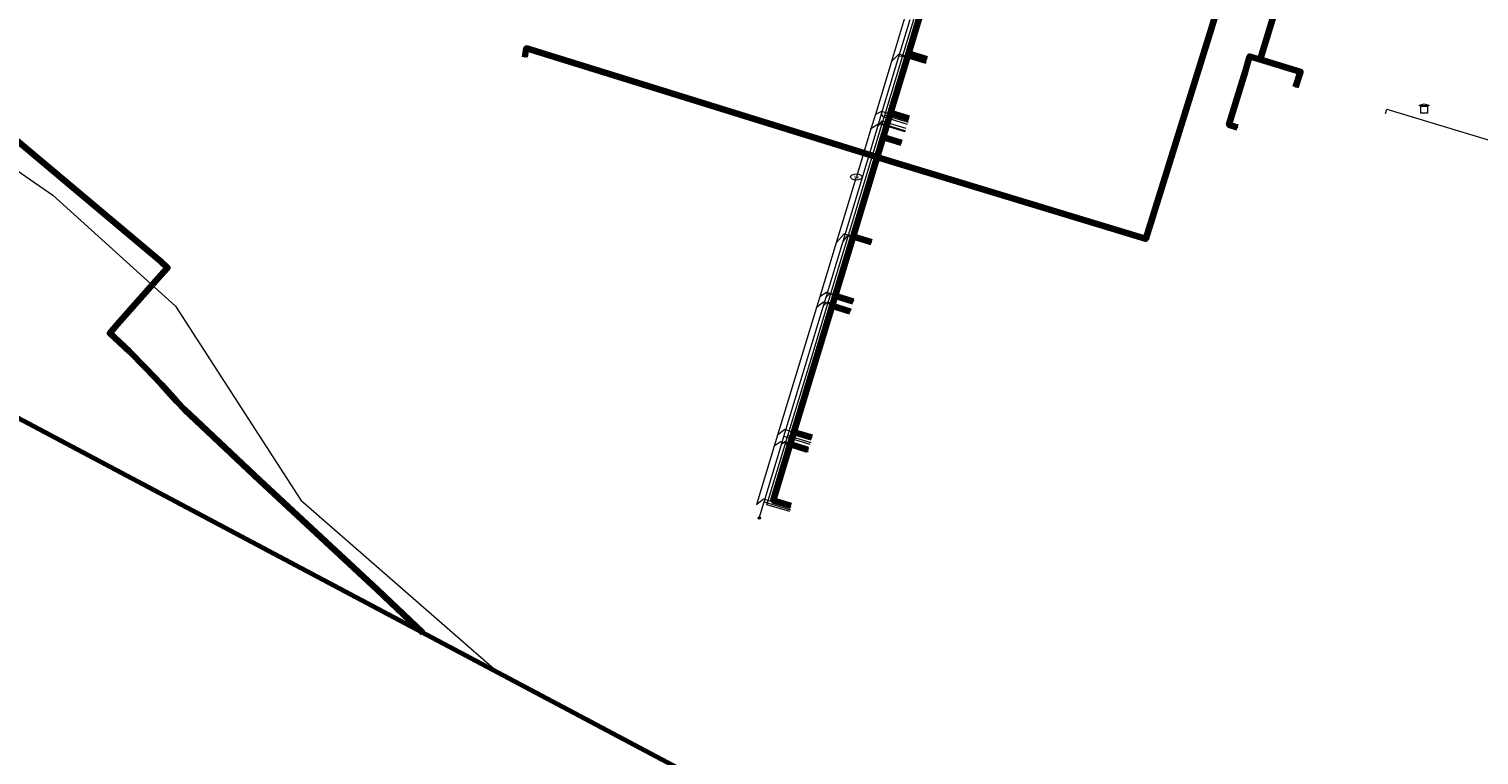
# Model space of a CAD drawing. Extents: x 152558 to 154479, y 462974 to 463683.
# Tile 2 of 256: x 152657 to 152783, y 463306 to 463369. Entities that reach past the tile are written whole.
import ezdxf
from ezdxf.enums import TextEntityAlignment as Align
from ezdxf.lldxf.tags import DXFTag

# ---------------------------------------------------------------- set-up
doc = ezdxf.new("R2010")
doc.units = 0
doc.header["$LTSCALE"] = 0.2
doc.layers.get('0').update_dxf_attribs({"linetype": 'CONTINUOUS'})
for name, color, linetype, lineweight in [('B-RO-KL-DATA_COAXIAAL_7_ZIGGO BV-G', 90, 'KL-DATA-N', 18), ('B-RO-KL-DATA_HULPSTUK_KPN BV-S', 90, 'CONTINUOUS', 25), ('B-RO-KL-DATA_HULPSTUK_ZIGGO BV-S', 90, 'CONTINUOUS', 25), ('B-RO-KL-DATA_KABELBED_KPN BV-G', 90, 'CONTINUOUS', 100), ('B-RO-KL-DATA_KABELBED_PRORAIL-G', 90, 'CONTINUOUS', 100), ('B-RO-KL-DATA_KABELBED_ZIGGO BV-G', 90, 'CONTINUOUS', 100), ('B-RO-KL-DATA_MANTELBUIS_PRORAIL-G', 90, 'CONTINUOUS', 100), ('B-RO-KL-DATA_PRORAIL-G', 90, 'KL-DATA-N', 18), ('B-RO-KL-DATA_REGGEFIBER OPERATOR BV-G', 90, 'KL-DATA-N', 18), ('B-RO-KL-DATA_RELINED BV-G', 90, 'KL-DATA-N', 18), ('B-RO-KL-ET_LS_400 V_STEDIN NETBEHEER BV-G', 190, 'KL-LS-N', 18), ('B-RO-KL-ET_LS_HULPSTUK_STEDIN NETBEHEER BV-S', 190, 'CONTINUOUS', 25), ('B-RO-KL-WATER_25_VITENS-G', 170, 'KL-WATER-N', 18), ('B-RO-KL-WATER_50_VITENS-G', 170, 'KL-WATER-N', 18), ('B-RO-KL-WATER_63_VITENS-G', 170, 'KL-WATER-N', 18), ('B-RO-KL-WATER_HULPSTUK_VITENS-S', 170, 'CONTINUOUS', 25), ('B-RO-KL-WATER_VITENS-S', 170, 'CONTINUOUS', 25), ('B-RO-OG-INFO_ORIENTATIEPOLYGOON-GV', 7, 'CONTINUOUS', 70)]:
    doc.layers.add(name, color=color, linetype=linetype, lineweight=lineweight)
doc.styles.add('NLCS-ISO', font='NLCS-ISO.ttf')
tags = doc.linetypes.add('KL-DATA-N', pattern='A,4,-1,[101,NLCS.SHX,S=0.5,R=0,X=0,Y=0],-1,4,-1,["D",Standard,S=1,R=0,X=-0.25,Y=-0.5],-1.5', length=12.5).pattern_tags.tags
tags[18] = DXFTag(74, 10)
tags = doc.linetypes.add('KL-LS-N', pattern='A,4,-1,[103,NLCS.SHX,S=0.75,R=0,X=0,Y=0],-1,4,-1,["L",Standard,S=1,R=0,X=0,Y=-0.5],-2', length=13).pattern_tags.tags
tags[18] = DXFTag(74, 10)
doc.linetypes.add('KL-WATER-N', pattern='A,7,-0.5,[168,NLCS.SHX,S=0.75,R=0,X=0.75,Y=0],-2', length=9.5)

# ---------------------------------------------------------------- blocks, each defined once
blk = doc.blocks.new('SKL-WTB_HULP_MOF-SO')
at = {"linetype": 'ByBlock', "lineweight": 18}
h = blk.add_hatch(color=0, dxfattribs=at)
h.dxf.hatch_style = 1
h.paths.add_polyline_path([(-0.5625, 0, 1), (0.5625, 0, 1)])
at = {"color": 0, "linetype": 'ByBlock', "lineweight": 18}
blk.add_circle((0, 0), 0.5625, dxfattribs=at)
at = {"color": 0, "linetype": 'ByBlock', "lineweight": 18, "style": 'NLCS-ISO', "flags": 1}
for tag, p in [('TYPE', (1.5, 0)), ('OMSCHRIJVING', (1.5, -3)), ('LABEL', (1.5, -1.5))]:
    blk.add_attdef(tag, p, '', height=1, dxfattribs=at)
blk = doc.blocks.new('SKL-WTB_HULP_TECHNISCH GEBOUW-SO')
at = {"color": 0, "linetype": 'ByBlock', "lineweight": 18}
for points in [[(-2, 1.5), (0, 2), (2, 1.5), (2, 1.18), (-2, 1.18)], [(-1.5, 1.02), (1.5, 1.02), (1.5, -2), (-1.5, -2)]]:
    blk.add_lwpolyline(points, close=True, dxfattribs=at)
at = {"color": 0, "linetype": 'ByBlock', "lineweight": 18, "style": 'NLCS-ISO', "flags": 1}
for tag, p in [('TYPE', (2.5, 0)), ('OMSCHRIJVING', (2.5, -3)), ('LABEL', (2.5, -1.5))]:
    blk.add_attdef(tag, p, '', height=1, dxfattribs=at)
blk = doc.blocks.new('SKL-WATER_BRANDKRAAN_BRANDPUT-SO')
at = {"color": 0, "linetype": 'ByBlock', "lineweight": 18}
blk.add_ellipse((0, 0), major_axis=(2.5, 0), ratio=0.54, dxfattribs=at)
at = {"color": 0, "linetype": 'ByBlock', "lineweight": 18, "style": 'NLCS-ISO'}
blk.add_text('bk', height=1.5, dxfattribs=at).set_placement((0.16, 0), align=Align.MIDDLE_CENTER)
blk = doc.blocks.new('SKL-WTB_HULP_OVERIG-SO')
at = {"color": 0, "linetype": 'ByBlock', "lineweight": 18}
for points in [[(-0.14, 0.14), (0.14, -0.14)], [(0.14, 0.14), (-0.14, -0.14)]]:
    blk.add_lwpolyline(points, dxfattribs=at)
at = {"color": 0, "linetype": 'ByBlock', "lineweight": 18, "style": 'NLCS-ISO', "flags": 1}
for tag, p in [('TYPE', (1.5, 0)), ('OMSCHRIJVING', (1.5, -3)), ('LABEL', (1.5, -1.5))]:
    blk.add_attdef(tag, p, '', height=1, dxfattribs=at)

msp = doc.modelspace()

# ---------------------------------------------------------------- linework, layer by layer
at = {"layer": 'B-RO-KL-DATA_COAXIAAL_7_ZIGGO BV-G', "flags": 128}
for points in [[(152723.395, 463327.241), (152721.857, 463327.709), (152723.305, 463332.502), (152723.332, 463332.59), (152723.53, 463333.244), (152723.651, 463333.644), (152726.965, 463344.611), (152727.024, 463344.806), (152727.225, 463345.473), (152727.255, 463345.571), (152728.788, 463350.643), (152728.795, 463350.665), (152731.398, 463359.277), (152731.7, 463360.278), (152731.716, 463360.33), (152731.916, 463360.991), (152732.031, 463361.373), (152733.022, 463364.651), (152733.221, 463365.309), (152733.519, 463366.295), (152733.594, 463366.542), (152734.814, 463370.574), (152734.783, 463370.583), (152733.683, 463370.912), (152724.228, 463373.742), (152723.909, 463373.837), (152724.231, 463374.905)], [(152724.231, 463374.905), (152723.909, 463373.837), (152724.228, 463373.742), (152733.683, 463370.912), (152734.783, 463370.583), (152734.814, 463370.574), (152733.594, 463366.542), (152733.519, 463366.295), (152733.221, 463365.309), (152733.022, 463364.651), (152732.031, 463361.373), (152731.916, 463360.991), (152731.716, 463360.33), (152731.7, 463360.278), (152731.398, 463359.277), (152728.795, 463350.665), (152728.788, 463350.643), (152727.255, 463345.571), (152727.225, 463345.473), (152727.024, 463344.806), (152726.965, 463344.611), (152723.651, 463333.644), (152723.53, 463333.244), (152723.332, 463332.59), (152724.878, 463332.12)], [(152724.231, 463374.905), (152723.909, 463373.837), (152724.228, 463373.742), (152733.683, 463370.912), (152734.783, 463370.583), (152734.814, 463370.574), (152733.594, 463366.542), (152733.519, 463366.295), (152733.221, 463365.309), (152733.022, 463364.651), (152732.031, 463361.373), (152731.916, 463360.991), (152731.716, 463360.33), (152731.7, 463360.278), (152731.398, 463359.277), (152728.795, 463350.665), (152728.788, 463350.643), (152727.255, 463345.571), (152727.225, 463345.473), (152727.024, 463344.806), (152726.965, 463344.611), (152723.651, 463333.644), (152725.199, 463333.173)], [(152724.231, 463374.905), (152723.909, 463373.837), (152724.228, 463373.742), (152733.683, 463370.912), (152734.783, 463370.583), (152734.814, 463370.574), (152733.594, 463366.542), (152733.519, 463366.295), (152733.221, 463365.309), (152733.022, 463364.651), (152732.031, 463361.373), (152731.916, 463360.991), (152731.716, 463360.33), (152731.7, 463360.278), (152731.398, 463359.277), (152728.795, 463350.665), (152728.788, 463350.643), (152727.255, 463345.571), (152727.225, 463345.473), (152727.024, 463344.806), (152726.965, 463344.611), (152728.551, 463344.129)], [(152724.231, 463374.905), (152723.909, 463373.837), (152724.228, 463373.742), (152733.683, 463370.912), (152734.783, 463370.583), (152734.814, 463370.574), (152733.594, 463366.542), (152733.519, 463366.295), (152733.221, 463365.309), (152733.022, 463364.651), (152732.031, 463361.373), (152731.916, 463360.991), (152731.716, 463360.33), (152731.7, 463360.278), (152731.398, 463359.277), (152728.795, 463350.665), (152728.788, 463350.643), (152727.255, 463345.571), (152727.225, 463345.473), (152728.813, 463344.99)], [(152724.231, 463374.905), (152723.909, 463373.837), (152724.228, 463373.742), (152733.683, 463370.912), (152734.783, 463370.583), (152734.814, 463370.574), (152733.594, 463366.542), (152733.519, 463366.295), (152733.221, 463365.309), (152733.022, 463364.651), (152732.031, 463361.373), (152731.916, 463360.991), (152731.716, 463360.33), (152731.7, 463360.278), (152731.398, 463359.277), (152728.795, 463350.665), (152728.788, 463350.643), (152730.383, 463350.158)], [(152724.231, 463374.905), (152723.909, 463373.837), (152724.228, 463373.742), (152733.683, 463370.912), (152734.783, 463370.583), (152734.814, 463370.574), (152733.594, 463366.542), (152733.519, 463366.295), (152733.221, 463365.309), (152733.022, 463364.651), (152732.031, 463361.373), (152731.916, 463360.991), (152731.716, 463360.33), (152731.7, 463360.278), (152731.398, 463359.277), (152733.005, 463358.789)], [(152724.231, 463374.905), (152723.909, 463373.837), (152724.228, 463373.742), (152733.683, 463370.912), (152734.783, 463370.583), (152734.814, 463370.574), (152733.594, 463366.542), (152733.519, 463366.295), (152733.221, 463365.309), (152733.022, 463364.651), (152732.031, 463361.373), (152733.642, 463360.884)], [(152724.231, 463374.905), (152723.909, 463373.837), (152724.228, 463373.742), (152733.683, 463370.912), (152734.783, 463370.583), (152734.814, 463370.574), (152733.594, 463366.542), (152735.212, 463366.05)]]:
    msp.add_lwpolyline(points, dxfattribs=at)
at = {"layer": 'B-RO-KL-DATA_KABELBED_KPN BV-G', "flags": 128}
for points in [[(152700.298, 463366.218), (152700.417, 463367.002), (152732.001, 463357.189), (152754.203, 463350.437), (152759.927, 463368.73), (152767.737, 463395.153), (152765.032, 463396.006), (152765.797, 463398.307), (152768.961, 463408.424), (152772.358, 463419.322), (152772.371, 463419.364)], [(152774.444, 463400.102), (152774.149, 463399.13), (152764.723, 463367.913), (152764.135, 463366.027)], [(152764.135, 463366.027), (152763.222, 463366.282), (152762.829, 463364.963), (152761.431, 463360.352), (152762.189, 463360.126)], [(152764.135, 463366.027), (152767.658, 463364.962), (152767.228, 463363.609)]]:
    msp.add_lwpolyline(points, dxfattribs=at)
at = {"layer": 'B-RO-KL-DATA_KABELBED_PRORAIL-G', "flags": 128}
for points in [[(152644.658, 463367.948), (152652.884, 463361.726), (152668.655, 463348.486)], [(152668.655, 463348.486), (152669.27, 463347.933), (152668.687, 463347.295)], [(152664.888, 463343.008), (152668.687, 463347.295)], [(152691.432, 463316.218), (152687.506, 463319.955), (152677.282, 463329.453), (152670.742, 463335.612), (152670.064, 463336.317), (152668.728, 463337.78), (152667.354, 463339.242), (152665.963, 463340.647), (152664.236, 463342.229), (152664.888, 463343.008)]]:
    msp.add_lwpolyline(points, dxfattribs=at)
at = {"layer": 'B-RO-KL-DATA_KABELBED_ZIGGO BV-G', "flags": 128}
for points in [[(152733.594, 463366.542), (152734.814, 463370.574)], [(152732.031, 463361.373), (152733.594, 463366.542)], [(152733.594, 463366.542), (152735.212, 463366.05)], [(152731.398, 463359.277), (152732.031, 463361.373)], [(152732.031, 463361.373), (152733.642, 463360.884)], [(152728.788, 463350.643), (152731.398, 463359.277)], [(152731.398, 463359.277), (152733.005, 463358.789)], [(152727.225, 463345.473), (152728.788, 463350.643)], [(152728.788, 463350.643), (152730.383, 463350.158)], [(152726.965, 463344.611), (152727.225, 463345.473)], [(152727.225, 463345.473), (152728.813, 463344.99)], [(152723.651, 463333.644), (152726.965, 463344.611)], [(152726.965, 463344.611), (152728.551, 463344.129)], [(152723.332, 463332.59), (152723.651, 463333.644)], [(152723.651, 463333.644), (152725.199, 463333.173)], [(152723.395, 463327.241), (152721.857, 463327.709), (152723.332, 463332.59)], [(152723.332, 463332.59), (152724.878, 463332.12)]]:
    msp.add_lwpolyline(points, dxfattribs=at)
at = {"layer": 'B-RO-KL-DATA_MANTELBUIS_PRORAIL-G', "flags": 128}
for points in [[(152644.658, 463367.948), (152652.884, 463361.726), (152668.655, 463348.486)], [(152664.888, 463343.008), (152668.687, 463347.295)], [(152691.432, 463316.218), (152687.506, 463319.955), (152677.282, 463329.453), (152670.742, 463335.612), (152670.064, 463336.317), (152668.728, 463337.78), (152667.354, 463339.242), (152665.963, 463340.647), (152664.236, 463342.229), (152664.888, 463343.008)]]:
    msp.add_lwpolyline(points, dxfattribs=at)
at = {"layer": 'B-RO-KL-DATA_PRORAIL-G', "flags": 128}
for points in [[(152644.658, 463367.948), (152652.884, 463361.726), (152668.655, 463348.486)], [(152644.658, 463367.948), (152652.884, 463361.726), (152668.655, 463348.486)], [(152668.655, 463348.486), (152669.27, 463347.933), (152668.687, 463347.295)], [(152664.888, 463343.008), (152668.687, 463347.295)], [(152664.888, 463343.008), (152668.687, 463347.295)], [(152691.432, 463316.218), (152687.506, 463319.955), (152677.282, 463329.453), (152670.742, 463335.612), (152670.064, 463336.317), (152668.728, 463337.78), (152667.354, 463339.242), (152665.963, 463340.647), (152664.236, 463342.229), (152664.888, 463343.008)], [(152691.432, 463316.218), (152687.506, 463319.955), (152677.282, 463329.453), (152670.742, 463335.612), (152670.064, 463336.317), (152668.728, 463337.78), (152667.354, 463339.242), (152665.963, 463340.647), (152664.236, 463342.229), (152664.888, 463343.008)]]:
    msp.add_lwpolyline(points, dxfattribs=at)
at = {"layer": 'B-RO-KL-DATA_REGGEFIBER OPERATOR BV-G', "flags": 128}
for points in [[(152733.117, 463366.378), (152733.972, 463369.209), (152734.338, 463370.411)], [(152733.117, 463366.378), (152733.972, 463369.209), (152734.338, 463370.411)], [(152731.548, 463361.187), (152733.117, 463366.378)], [(152731.548, 463361.187), (152733.117, 463366.378)], [(152733.117, 463366.378), (152735.151, 463365.76)], [(152733.117, 463366.378), (152735.151, 463365.76)], [(152731.324, 463360.446), (152731.548, 463361.187)], [(152731.324, 463360.446), (152731.548, 463361.187)], [(152731.548, 463361.187), (152733.577, 463360.579)], [(152731.548, 463361.187), (152733.577, 463360.579)], [(152728.393, 463350.747), (152731.324, 463360.446)], [(152728.393, 463350.747), (152731.324, 463360.446)], [(152731.324, 463360.446), (152733.345, 463359.813)], [(152731.324, 463360.446), (152733.345, 463359.813)], [(152726.864, 463345.688), (152728.393, 463350.747)], [(152726.864, 463345.688), (152728.393, 463350.747)], [(152728.393, 463350.747), (152730.406, 463350.135)], [(152728.393, 463350.747), (152730.406, 463350.135)], [(152723.136, 463333.355), (152725.028, 463339.616), (152726.631, 463344.918)], [(152723.136, 463333.355), (152725.028, 463339.616), (152726.631, 463344.918)], [(152726.631, 463344.918), (152726.864, 463345.688)], [(152726.631, 463344.918), (152726.864, 463345.688)], [(152726.631, 463344.918), (152728.638, 463344.313)], [(152726.631, 463344.918), (152728.638, 463344.313)], [(152726.864, 463345.688), (152728.87, 463345.079)], [(152726.864, 463345.688), (152728.87, 463345.079)], [(152722.9, 463332.57), (152723.136, 463333.355)], [(152722.9, 463332.57), (152723.136, 463333.355)], [(152723.136, 463333.355), (152725.125, 463332.735)], [(152723.136, 463333.355), (152725.125, 463332.735)], [(152723.305, 463326.747), (152721.315, 463327.331), (152722.9, 463332.57)], [(152723.305, 463326.747), (152721.315, 463327.331), (152722.9, 463332.57)], [(152722.9, 463332.57), (152724.892, 463331.969)], [(152722.9, 463332.57), (152724.892, 463331.969)]]:
    msp.add_lwpolyline(points, dxfattribs=at)
at = {"layer": 'B-RO-KL-DATA_RELINED BV-G', "flags": 128}
msp.add_lwpolyline([(152562.271, 463421.164), (152563.707, 463419.991), (152597.635, 463393.987), (152620.42, 463381.481), (152643.328, 463365.259), (152659.302, 463354.239), (152669.951, 463344.58), (152680.848, 463327.74), (152698.098, 463312.682)], dxfattribs=at)
at = {"layer": 'B-RO-KL-ET_LS_400 V_STEDIN NETBEHEER BV-G', "flags": 128}
for points in [[(152720.652, 463326.182), (152721.073, 463327.575), (152722.587, 463332.581), (152722.79, 463333.251), (152726.225, 463344.611), (152726.456, 463345.375), (152727.928, 463350.241), (152730.967, 463360.291), (152731.271, 463361.296), (152732.776, 463366.273), (152733.754, 463369.507)], [(152735.123, 463365.665), (152732.996, 463366.31), (152732.776, 463366.273)], [(152733.519, 463360.387), (152731.4, 463361.031), (152731.271, 463361.296)], [(152775.037, 463361.314), (152775.154, 463361.7), (152801.952, 463353.606), (152802.009, 463353.547), (152802.082, 463353.4), (152802.09, 463353.236), (152802.05, 463353.056), (152802.049, 463352.954), (152802.106, 463352.758), (152802.23, 463352.597), (152802.313, 463352.537), (152802.572, 463352.442)], [(152733.407, 463360.019), (152731.289, 463360.663), (152730.967, 463360.291)], [(152730.385, 463350.068), (152728.278, 463350.708), (152727.928, 463350.241)], [(152728.633, 463344.299), (152726.533, 463344.937), (152726.225, 463344.611)], [(152728.866, 463345.064), (152726.764, 463345.702), (152726.456, 463345.375)], [(152724.954, 463332.175), (152722.865, 463332.81), (152722.587, 463332.581)], [(152725.071, 463332.558), (152722.79, 463333.251)], [(152721.073, 463327.575), (152723.347, 463326.884)]]:
    msp.add_lwpolyline(points, dxfattribs=at)
at = {"layer": 'B-RO-KL-WATER_25_VITENS-G', "flags": 128}
for points in [[(152735.152, 463365.76), (152732.757, 463366.487), (152732.121, 463365.845)], [(152733.64, 463360.785), (152731.269, 463361.505), (152730.726, 463361.252)], [(152733.32, 463359.733), (152731.044, 463360.424), (152730.348, 463360.008)], [(152730.406, 463350.135), (152728.014, 463350.862), (152727.345, 463350.124)], [(152728.602, 463344.196), (152726.214, 463344.936), (152725.632, 463344.488)], [(152728.839, 463344.975), (152726.473, 463345.784), (152725.921, 463345.44)], [(152725.245, 463333.132), (152722.853, 463333.859), (152722.264, 463333.411)], [(152724.925, 463332.08), (152722.532, 463332.807), (152721.973, 463332.454)], [(152723.412, 463327.098), (152721.02, 463327.826), (152720.427, 463327.369)]]:
    msp.add_lwpolyline(points, dxfattribs=at)
at = {"layer": 'B-RO-KL-WATER_50_VITENS-G', "flags": 128}
msp.add_lwpolyline([(152720.427, 463327.369), (152720.459, 463327.475), (152721.973, 463332.454), (152722.264, 463333.411), (152725.632, 463344.488), (152725.921, 463345.44), (152727.345, 463350.124), (152729.076, 463355.818)], dxfattribs=at)
at = {"layer": 'B-RO-KL-WATER_63_VITENS-G', "flags": 128}
msp.add_lwpolyline([(152733.357, 463369.914), (152732.121, 463365.845), (152730.726, 463361.252), (152730.348, 463360.008), (152729.076, 463355.818)], dxfattribs=at)
at = {"layer": 'B-RO-OG-INFO_ORIENTATIEPOLYGOON-GV', "flags": 128}
msp.add_lwpolyline([(152558, 463387), (153001, 463152), (154184, 462974), (154479, 462991), (154348, 463253), (154416, 463495), (154184, 463676), (154096, 463676), (153945, 463663), (153854, 463451), (153015, 463683), (152584, 463595)], close=True, dxfattribs=at)

# ---------------------------------------------------------------- block references
at = {"layer": 'B-RO-KL-DATA_HULPSTUK_KPN BV-S', "xscale": 0.2, "yscale": 0.2, "zscale": 0.2}
for p in [(152700.298, 463366.218), (152764.135, 463366.027), (152764.135, 463366.027), (152764.135, 463366.027), (152767.228, 463363.609), (152762.189, 463360.126)]:
    msp.add_blockref('SKL-WTB_HULP_OVERIG-SO', p, dxfattribs=at)
at = {"layer": 'B-RO-KL-DATA_HULPSTUK_ZIGGO BV-S', "xscale": 0.2, "yscale": 0.2, "zscale": 0.2}
msp.add_blockref('SKL-WTB_HULP_TECHNISCH GEBOUW-SO', (152778.389, 463361.754), dxfattribs=at)
at = {"layer": 'B-RO-KL-ET_LS_HULPSTUK_STEDIN NETBEHEER BV-S', "xscale": 0.2, "yscale": 0.2, "zscale": 0.2}
msp.add_blockref('SKL-WTB_HULP_MOF-SO', (152720.652, 463326.182), dxfattribs=at)
at = {"layer": 'B-RO-KL-WATER_HULPSTUK_VITENS-S', "xscale": 0.2, "yscale": 0.2, "zscale": 0.2}
for p in [(152732.121, 463365.845), (152730.726, 463361.252), (152730.348, 463360.008), (152727.345, 463350.124), (152725.921, 463345.44), (152725.632, 463344.488), (152722.264, 463333.411), (152721.973, 463332.454), (152720.427, 463327.369)]:
    msp.add_blockref('SKL-WTB_HULP_OVERIG-SO', p, dxfattribs=at)
at = {"layer": 'B-RO-KL-WATER_VITENS-S', "xscale": 0.2, "yscale": 0.2, "zscale": 0.2}
msp.add_blockref('SKL-WATER_BRANDKRAAN_BRANDPUT-SO', (152729.076, 463355.818), dxfattribs=at)

doc.saveas('drawing.dxf')
